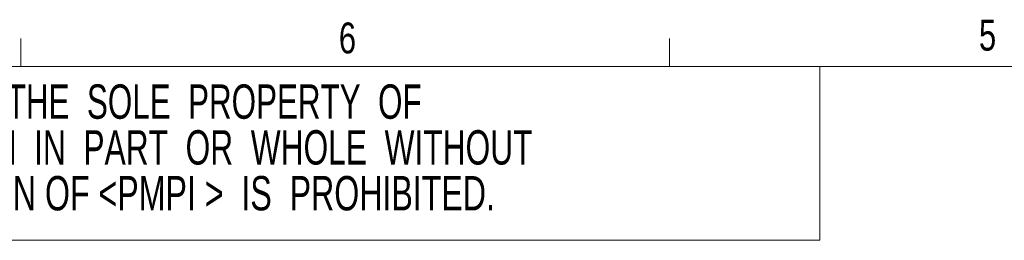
# Model space of a CAD drawing. Header units: inches. Extents: x 5 to 165, y 3 to 108.
# Tile 45 of 139: x 46 to 75, y 101 to 108. Entities that reach past the tile are written whole.
import ezdxf

# ---------------------------------------------------------------- set-up
doc = ezdxf.new("R2010")
doc.units = ezdxf.units.IN
doc.header["$LTSCALE"] = 10
doc.header["$MEASUREMENT"] = 0
doc.styles.add('SLDTEXTSTYLE0', font='TXT', dxfattribs={"width": 0.75})
doc.styles.add('SLDTEXTSTYLE4', font='TXT', dxfattribs={"width": 0.683333})
doc.styles.add('SLDTEXTSTYLE5', font='TXT', dxfattribs={"width": 0.690476})
doc.styles.add('SLDTEXTSTYLE6', font='TXT', dxfattribs={"width": 0.7})

# ---------------------------------------------------------------- blocks, each defined once
blk = doc.blocks.new('SW_NOTE_1')
at = {"color": 0, "linetype": 'Continuous', "lineweight": 0, "char_height": 1.04167, "attachment_point": 2}
for s, insert, style in [('THE  INFORMATION  CONTAINED  IN  THIS  DRAWING  IS  THE  SOLE  PROPERTY  OF', (26.53, 1.343), 'SLDTEXTSTYLE4'), ('PREMIER MOUNTS DIVISION OF < PMPI >  ANY  REPRODUCTION  IN  PART  OR  WHOLE  WITHOUT', (26.59, -0.046), 'SLDTEXTSTYLE5'), ('THE  WRITTEN  PERMISSION  OF PREMIER MOUNTS DIVISION OF <PMPI >  IS  PROHIBITED.', (26.707, -1.435), 'SLDTEXTSTYLE6')]:
    blk.add_mtext(s, dxfattribs=dict(at, insert=insert, style=style))

msp = doc.modelspace()

# ---------------------------------------------------------------- linework, layer by layer
at = {"color": 7, "linetype": 'Continuous', "lineweight": 18}
for p, q in [((45.635016, 106.420732), (45.635016, 107.268724)), ((65.322516, 106.420732), (65.322516, 107.268724)), ((6.262516, 106.420732), (163.762516, 106.420732)), ((69.884892, 101.152643), (69.884892, 106.420732)), ((6.262516, 101.152643), (69.884892, 101.152643))]:
    msp.add_line(p, q, dxfattribs=at)

# ---------------------------------------------------------------- block references
at = {"color": 7, "linetype": 'Continuous', "lineweight": 0}
msp.add_blockref('SW_NOTE_1', (11.728033, 104.536807), dxfattribs=at)

# ---------------------------------------------------------------- texts
at = {"color": 7, "linetype": 'Continuous', "lineweight": 0, "char_height": 0.9375, "attachment_point": 1, "style": 'SLDTEXTSTYLE0'}
for s, insert in [('6', (55.28656, 107.757188)), ('5', (74.709319, 107.842004))]:
    msp.add_mtext(s, dxfattribs=dict(at, insert=insert))

doc.saveas('drawing.dxf')
